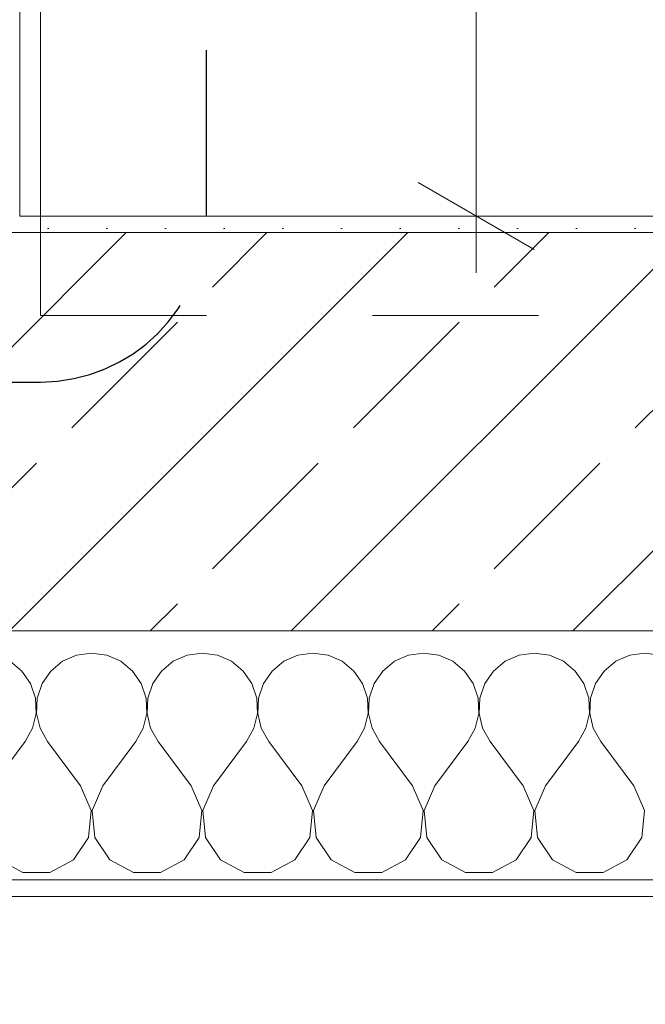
# Model space of a CAD drawing. Header units: metres. Extents: x -3.6 to 90.7, y -11.1 to 18.
# Tile 6 of 256: x 0.69 to 1.067, y -0.22 to 0.373. Entities that reach past the tile are written whole.
import ezdxf

# ---------------------------------------------------------------- set-up
doc = ezdxf.new("R2010")
doc.units = ezdxf.units.M
doc.header["$MEASUREMENT"] = 0
doc.linetypes.add('Punktlinie eng', pattern=[0.0375, 0.0125, -0.025])
doc.linetypes.add('Untersicht', pattern=[0.1, 0.075, -0.025])
for name, color, linetype in [('152 - Bemaßung_ Beschriftung.Ausbau', 7, 'Continuous'), ('208 - Marker.Detail', 7, 'Continuous'), ('603 - Struktur.Bodenplatte_ Decke Roh', 7, 'Continuous'), ('604 - Struktur.Wand Aussen', 7, 'Continuous'), ('650 - Abdeckung.Fußboden Aufbau', 7, 'Continuous'), ('Neubau_606 - Struktur.Wand Innen Ausbau', 7, 'Continuous'), ('Neubau_653 - Abdeckung.TB Verkofferung', 7, 'Continuous')]:
    doc.layers.add(name, color=color, linetype=linetype)
doc.styles.add('ERSTELLTER_STIL_2', font='txt')
doc.dimstyles.new('ERSTELLTER_STIL__1', dxfattribs={"dimtxt": 0.1, "dimasz": 0.0532, "dimexe": 0.18, "dimexo": 0.0625, "dimgap": 0, "dimtad": 1, "dimzin": 0, "dimdsep": 46, "dimtxsty": 'ERSTELLTER_STIL_2', "dimblk": 'ARROWHEAD_2', "dimblk1": 'ARROWHEAD_2', "dimblk2": 'ARROWHEAD_2', "dimcen": 0.09, "dimse1": 1, "dimse2": 1, "dimclrd": 7, "dimclre": 7, "dimclrt": 7, "dimazin": 0, "dimtfac": 1, "dimtdec": 4, "dimtmove": 0, "dimatfit": 3, "dimfxl": 1, "dimtolj": 1, "dimtzin": 0, "dimarcsym": 0})
doc.dimstyles.new('ERSTELLTER_STIL__2', dxfattribs={"dimtxt": 0.1, "dimasz": 0.0532, "dimexe": 0.18, "dimexo": 0.0625, "dimgap": 0, "dimtad": 1, "dimzin": 0, "dimdsep": 46, "dimtxsty": 'ERSTELLTER_STIL_2', "dimblk": 'ARROWHEAD_2', "dimblk1": 'ARROWHEAD_2', "dimblk2": 'ARROWHEAD_2', "dimcen": 0.09, "dimse1": 1, "dimse2": 1, "dimclrd": 7, "dimclre": 7, "dimclrt": 7, "dimazin": 0, "dimtfac": 1, "dimtdec": 4, "dimtmove": 2, "dimatfit": 3, "dimfxl": 1, "dimtolj": 1, "dimtzin": 0, "dimarcsym": 0})
doc.dimstyles.new('ERSTELLTER_STIL__3', dxfattribs={"dimtxt": 0.1, "dimasz": 0.0532, "dimexe": 0.18, "dimexo": 0.0625, "dimgap": 0, "dimtad": 1, "dimtih": 1, "dimtoh": 1, "dimzin": 0, "dimdsep": 46, "dimtxsty": 'ERSTELLTER_STIL_2', "dimblk": 'ARROWHEAD_2', "dimblk1": 'ARROWHEAD_2', "dimblk2": 'ARROWHEAD_2', "dimcen": 0.09, "dimse1": 1, "dimse2": 1, "dimclrd": 7, "dimclre": 7, "dimclrt": 7, "dimazin": 0, "dimtfac": 1, "dimtdec": 4, "dimtmove": 0, "dimatfit": 3, "dimfxl": 1, "dimtolj": 1, "dimtzin": 0, "dimarcsym": 0})
pattern_1 = [(45, (0, 0), (-0.01767767, 0.01767767), [0, -0.025])]

# ---------------------------------------------------------------- blocks, each defined once
blk = doc.blocks.new('*X72')
at = {"layer": '604 - Struktur.Wand Aussen', "color": 7, "linetype": 'Continuous', "lineweight": 5}
for p, q in [((0.72422, -0.0096), (0.71581, -0.01331)), ((0.73333, -0.00833), (0.72422, -0.0096)), ((0.74244, -0.0096), (0.73333, -0.00833)), ((0.75086, -0.01331), (0.74244, -0.0096)), ((0.79089, -0.0096), (0.78248, -0.01331)), ((0.8, -0.00833), (0.79089, -0.0096)), ((0.80911, -0.0096), (0.8, -0.00833)), ((0.81752, -0.01331), (0.80911, -0.0096)), ((0.85756, -0.0096), (0.84914, -0.01331)), ((0.86667, -0.00833), (0.85756, -0.0096)), ((0.87578, -0.0096), (0.86667, -0.00833)), ((0.88419, -0.01331), (0.87578, -0.0096)), ((0.92422, -0.0096), (0.91581, -0.01331)), ((0.93333, -0.00833), (0.92422, -0.0096)), ((0.94244, -0.0096), (0.93333, -0.00833)), ((0.95086, -0.01331), (0.94244, -0.0096)), ((0.99089, -0.0096), (0.98248, -0.01331)), ((1, -0.00833), (0.99089, -0.0096)), ((1.00911, -0.0096), (1, -0.00833)), ((1.01752, -0.01331), (1.00911, -0.0096)), ((1.05756, -0.0096), (1.04914, -0.01331)), ((1.06667, -0.00833), (1.05756, -0.0096)), ((1.07578, -0.0096), (1.06667, -0.00833)), ((0.69127, -0.01918), (0.68419, -0.01331)), ((0.71581, -0.01331), (0.70873, -0.01918)), ((0.75794, -0.01918), (0.75086, -0.01331)), ((0.78248, -0.01331), (0.77539, -0.01918)), ((0.82461, -0.01918), (0.81752, -0.01331)), ((0.84914, -0.01331), (0.84206, -0.01918)), ((0.89127, -0.01918), (0.88419, -0.01331)), ((0.91581, -0.01331), (0.90873, -0.01918)), ((0.95794, -0.01918), (0.95086, -0.01331)), ((0.98248, -0.01331), (0.97539, -0.01918)), ((1.02461, -0.01918), (1.01752, -0.01331)), ((1.04914, -0.01331), (1.04206, -0.01918)), ((0.69648, -0.02676), (0.69127, -0.01918)), ((0.70873, -0.01918), (0.70352, -0.02676)), ((0.76315, -0.02676), (0.75794, -0.01918)), ((0.77539, -0.01918), (0.77019, -0.02676)), ((0.82981, -0.02676), (0.82461, -0.01918)), ((0.84206, -0.01918), (0.83685, -0.02676)), ((0.89648, -0.02676), (0.89127, -0.01918)), ((0.90873, -0.01918), (0.90352, -0.02676)), ((0.96315, -0.02676), (0.95794, -0.01918)), ((0.97539, -0.01918), (0.97019, -0.02676)), ((1.02981, -0.02676), (1.02461, -0.01918)), ((1.04206, -0.01918), (1.03685, -0.02676)), ((0.69942, -0.03547), (0.69648, -0.02676)), ((0.70352, -0.02676), (0.70058, -0.03547)), ((0.76609, -0.03547), (0.76315, -0.02676)), ((0.77019, -0.02676), (0.76725, -0.03547)), ((0.83275, -0.03547), (0.82981, -0.02676)), ((0.83685, -0.02676), (0.83391, -0.03547)), ((0.89942, -0.03547), (0.89648, -0.02676)), ((0.90352, -0.02676), (0.90058, -0.03547)), ((0.96609, -0.03547), (0.96315, -0.02676)), ((0.97019, -0.02676), (0.96725, -0.03547)), ((1.03275, -0.03547), (1.02981, -0.02676)), ((1.03685, -0.02676), (1.03391, -0.03547)), ((0.69987, -0.04466), (0.69942, -0.03547)), ((0.70058, -0.03547), (0.70013, -0.04466)), ((0.76653, -0.04466), (0.76609, -0.03547)), ((0.76725, -0.03547), (0.7668, -0.04466)), ((0.8332, -0.04466), (0.83275, -0.03547)), ((0.83391, -0.03547), (0.83347, -0.04466)), ((0.89987, -0.04466), (0.89942, -0.03547)), ((0.90058, -0.03547), (0.90013, -0.04466)), ((0.96653, -0.04466), (0.96609, -0.03547)), ((0.96725, -0.03547), (0.9668, -0.04466)), ((1.0332, -0.04466), (1.03275, -0.03547)), ((1.03391, -0.03547), (1.03347, -0.04466)), ((0.69778, -0.05362), (0.69987, -0.04466)), ((0.70013, -0.04466), (0.70222, -0.05362)), ((0.76445, -0.05362), (0.76653, -0.04466)), ((0.7668, -0.04466), (0.76888, -0.05362)), ((0.83112, -0.05362), (0.8332, -0.04466)), ((0.83347, -0.04466), (0.83555, -0.05362)), ((0.89778, -0.05362), (0.89987, -0.04466)), ((0.90013, -0.04466), (0.90222, -0.05362)), ((0.96445, -0.05362), (0.96653, -0.04466)), ((0.9668, -0.04466), (0.96888, -0.05362)), ((1.03112, -0.05362), (1.0332, -0.04466)), ((1.03347, -0.04466), (1.03555, -0.05362)), ((0.69333, -0.06167), (0.69778, -0.05362)), ((0.70222, -0.05362), (0.70667, -0.06167)), ((0.76, -0.06167), (0.76445, -0.05362)), ((0.76888, -0.05362), (0.77333, -0.06167)), ((0.82667, -0.06167), (0.83112, -0.05362)), ((0.83555, -0.05362), (0.84, -0.06167)), ((0.89333, -0.06167), (0.89778, -0.05362)), ((0.90222, -0.05362), (0.90667, -0.06167)), ((0.96, -0.06167), (0.96445, -0.05362)), ((0.96888, -0.05362), (0.97333, -0.06167)), ((1.02667, -0.06167), (1.03112, -0.05362)), ((1.03555, -0.05362), (1.04, -0.06167)), ((0.67333, -0.08833), (0.69333, -0.06167)), ((0.72667, -0.08833), (0.70667, -0.06167)), ((0.74, -0.08833), (0.76, -0.06167)), ((0.79333, -0.08833), (0.77333, -0.06167)), ((0.80667, -0.08833), (0.82667, -0.06167)), ((0.86, -0.08833), (0.84, -0.06167)), ((0.87333, -0.08833), (0.89333, -0.06167)), ((0.92667, -0.08833), (0.90667, -0.06167)), ((0.94, -0.08833), (0.96, -0.06167)), ((0.99333, -0.08833), (0.97333, -0.06167)), ((1.00667, -0.08833), (1.02667, -0.06167)), ((1.06, -0.08833), (1.04, -0.06167)), ((0.73295, -0.1033), (0.72667, -0.08833)), ((0.74, -0.08833), (0.73371, -0.1033)), ((0.79962, -0.1033), (0.79333, -0.08833)), ((0.80667, -0.08833), (0.80038, -0.1033)), ((0.86629, -0.1033), (0.86, -0.08833)), ((0.87333, -0.08833), (0.86705, -0.1033)), ((0.93295, -0.1033), (0.92667, -0.08833)), ((0.94, -0.08833), (0.93371, -0.1033)), ((0.99962, -0.1033), (0.99333, -0.08833)), ((1.00667, -0.08833), (1.00038, -0.1033)), ((1.06629, -0.1033), (1.06, -0.08833)), ((0.73142, -0.11947), (0.73295, -0.1033)), ((0.73371, -0.1033), (0.73525, -0.11947)), ((0.79808, -0.11947), (0.79962, -0.1033)), ((0.80038, -0.1033), (0.80192, -0.11947)), ((0.86475, -0.11947), (0.86629, -0.1033)), ((0.86705, -0.1033), (0.86858, -0.11947)), ((0.93142, -0.11947), (0.93295, -0.1033)), ((0.93371, -0.1033), (0.93525, -0.11947)), ((0.99808, -0.11947), (0.99962, -0.1033)), ((1.00038, -0.1033), (1.00192, -0.11947)), ((1.06475, -0.11947), (1.06629, -0.1033)), ((0.72243, -0.13299), (0.73142, -0.11947)), ((0.73525, -0.11947), (0.74424, -0.13299)), ((0.7891, -0.13299), (0.79808, -0.11947)), ((0.80192, -0.11947), (0.8109, -0.13299)), ((0.85576, -0.13299), (0.86475, -0.11947)), ((0.86858, -0.11947), (0.87757, -0.13299)), ((0.92243, -0.13299), (0.93142, -0.11947)), ((0.93525, -0.11947), (0.94424, -0.13299)), ((0.9891, -0.13299), (0.99808, -0.11947)), ((1.00192, -0.11947), (1.0109, -0.13299)), ((1.05576, -0.13299), (1.06475, -0.11947)), ((0.67757, -0.13299), (0.69188, -0.14066)), ((0.70812, -0.14066), (0.72243, -0.13299)), ((0.74424, -0.13299), (0.75855, -0.14066)), ((0.77479, -0.14066), (0.7891, -0.13299)), ((0.8109, -0.13299), (0.82521, -0.14066)), ((0.84145, -0.14066), (0.85576, -0.13299)), ((0.87757, -0.13299), (0.89188, -0.14066)), ((0.90812, -0.14066), (0.92243, -0.13299)), ((0.94424, -0.13299), (0.95855, -0.14066)), ((0.97479, -0.14066), (0.9891, -0.13299)), ((1.0109, -0.13299), (1.02521, -0.14066)), ((1.04145, -0.14066), (1.05576, -0.13299)), ((0.69188, -0.14066), (0.70812, -0.14066)), ((0.75855, -0.14066), (0.77479, -0.14066)), ((0.82521, -0.14066), (0.84145, -0.14066)), ((0.89188, -0.14066), (0.90812, -0.14066)), ((0.95855, -0.14066), (0.97479, -0.14066)), ((1.02521, -0.14066), (1.04145, -0.14066))]:
    blk.add_line(p, q, dxfattribs=at)
blk = doc.blocks.new('*D352')
at = {"layer": '152 - Bemaßung_ Beschriftung.Ausbau', "color": 7, "linetype": 'Continuous', "lineweight": 5}
for p, q in [((-1.71, 0.02521), (-1.64, -0.01521)), ((-1.675, -0.145), (-1.675, 0.005)), ((-1.71, -0.12479), (-1.64, -0.16521)), ((-1.6225, -0.145), (-1.7275, -0.145)), ((-1.675, -0.17923), (-1.675, -0.145))]:
    blk.add_line(p, q, dxfattribs=at)
at = {"layer": '152 - Bemaßung_ Beschriftung.Ausbau', "color": 7, "lineweight": 5, "insert": (-1.68664, -0.14589), "char_height": 0.1, "attachment_point": 7, "rotation": 90, "style": 'ERSTELLTER_STIL_2'}
blk.add_mtext('\\A1;{\\pql;\\fArial|b0|i0|c0|p38;15}', dxfattribs=at)
blk = doc.blocks.new('ARROWHEAD_2')
at = {"color": 0, "linetype": 'Continuous', "lineweight": 0}
for p, q in [((-0.378, -0.655), (0.378, 0.655)), ((0, 0), (-1, 0))]:
    blk.add_line(p, q, dxfattribs=at)
blk = doc.blocks.new('*D353')
at = {"layer": '152 - Bemaßung_ Beschriftung.Ausbau', "color": 7, "linetype": 'Continuous', "lineweight": 5}
for p, q in [((-1.71, 0.02521), (-1.64, -0.01521)), ((-1.675, -0.145), (-1.675, 0.005))]:
    blk.add_line(p, q, dxfattribs=at)
blk = doc.blocks.new('*D355')
at = {"layer": '152 - Bemaßung_ Beschriftung.Ausbau', "color": 7, "linetype": 'Continuous', "lineweight": 5}
for p, q in [((-1.71, 5.82521), (-1.64, 5.78479)), ((-1.6225, 5.805), (-1.7275, 5.805)), ((-1.675, 0.245), (-1.675, 5.805)), ((-1.71, 0.26521), (-1.64, 0.22479)), ((-1.6225, 0.245), (-1.7275, 0.245)), ((-1.675, 0.005), (-1.675, 0.245))]:
    blk.add_line(p, q, dxfattribs=at)
at = {"layer": '152 - Bemaßung_ Beschriftung.Ausbau', "color": 7, "lineweight": 5, "char_height": 0.1, "attachment_point": 7, "rotation": 90, "style": 'ERSTELLTER_STIL_2'}
for s, insert in [('\\A1;{\\pql;\\fArial|b0|i0|c0|p38;12}', (-1.695, 5.633)), ('\\A1;{\\pql;\\fArial|b0|i0|c0|p38;5,56}', (-1.695, 2.81608))]:
    blk.add_mtext(s, dxfattribs=dict(at, insert=insert))
blk = doc.blocks.new('*D362')
at = {"layer": '152 - Bemaßung_ Beschriftung.Ausbau', "color": 7, "linetype": 'Continuous', "lineweight": 5}
for p, q in [((-2.21, 0.02521), (-2.14, -0.01521)), ((-2.175, -0.145), (-2.175, 0.005)), ((-2.21, -0.12479), (-2.14, -0.16521)), ((-2.1225, -0.145), (-2.2275, -0.145)), ((-2.175, -0.17923), (-2.175, -0.145))]:
    blk.add_line(p, q, dxfattribs=at)
at = {"layer": '152 - Bemaßung_ Beschriftung.Ausbau', "color": 7, "lineweight": 5, "insert": (-2.1845, -0.14511), "char_height": 0.1, "attachment_point": 7, "rotation": 90, "style": 'ERSTELLTER_STIL_2'}
blk.add_mtext('\\A1;{\\pql;\\fArial|b0|i0|c0|p38;15}', dxfattribs=at)
blk = doc.blocks.new('*D363')
at = {"layer": '152 - Bemaßung_ Beschriftung.Ausbau', "color": 7, "linetype": 'Continuous', "lineweight": 5}
for p, q in [((-2.21, 0.27019), (-2.14, 0.22978)), ((-2.14, 0.22479), (-2.21, 0.26521)), ((-2.1225, 0.245), (-2.2275, 0.245)), ((-2.175, 0.005), (-2.175, 0.245)), ((-2.21, 0.02521), (-2.14, -0.01521)), ((-2.1225, 0.005), (-2.2275, 0.005)), ((-2.175, -0.145), (-2.175, 0.005))]:
    blk.add_line(p, q, dxfattribs=at)
at = {"layer": '152 - Bemaßung_ Beschriftung.Ausbau', "color": 7, "lineweight": 5, "insert": (-2.195, 0.04911), "char_height": 0.1, "attachment_point": 7, "rotation": 90, "style": 'ERSTELLTER_STIL_2'}
blk.add_mtext('\\A1;{\\pql;\\fArial|b0|i0|c0|p38;24}', dxfattribs=at)
blk = doc.blocks.new('*D377')
at = {"layer": '152 - Bemaßung_ Beschriftung.Ausbau', "color": 7, "linetype": 'Continuous', "lineweight": 5}
for p, q in [((-0.015, -4.1125), (-0.015, -4.0075)), ((1.12, -4.1125), (1.12, -4.0075)), ((0.00521, -4.025), (-0.03521, -4.095)), ((1.14021, -4.025), (1.09979, -4.095)), ((-0.165, -4.06), (-0.015, -4.06)), ((-0.015, -4.06), (1.12, -4.06)), ((1.12, -4.06), (3.52, -4.06))]:
    blk.add_line(p, q, dxfattribs=at)
at = {"layer": '152 - Bemaßung_ Beschriftung.Ausbau', "color": 7, "lineweight": 5, "insert": (0.39443, -4.05941), "char_height": 0.1, "attachment_point": 7, "style": 'ERSTELLTER_STIL_2'}
blk.add_mtext('\\A1;{\\pql;\\fArial|b0|i0|c0|p38;1,13\\fArial|b0|i0|c0|p38;\\A1{\\H.66x;\\S5^  ;}}', dxfattribs=at)
blk = doc.blocks.new('*D417')
at = {"layer": '152 - Bemaßung_ Beschriftung.Ausbau', "color": 7, "linetype": 'Continuous', "lineweight": 5}
for p, q in [((0.225, -4.6125), (0.225, -4.5075)), ((0.275, -4.6125), (0.275, -4.5075)), ((0.24521, -4.525), (0.20479, -4.595)), ((0.29521, -4.525), (0.25479, -4.595)), ((-0.015, -4.56), (0.225, -4.56)), ((0.225, -4.56), (0.275, -4.56)), ((0.275, -4.56), (4.02497, -4.56))]:
    blk.add_line(p, q, dxfattribs=at)
blk = doc.blocks.new('*D418')
at = {"layer": '152 - Bemaßung_ Beschriftung.Ausbau', "color": 7, "linetype": 'Continuous', "lineweight": 5}
for p, q in [((4.02497, -4.6125), (4.02497, -4.5075)), ((0.29521, -4.525), (0.25479, -4.595)), ((4.04518, -4.525), (4.00477, -4.595)), ((0.275, -4.56), (4.02497, -4.56))]:
    blk.add_line(p, q, dxfattribs=at)
at = {"layer": '152 - Bemaßung_ Beschriftung.Ausbau', "color": 7, "lineweight": 5, "char_height": 0.1, "attachment_point": 7, "style": 'ERSTELLTER_STIL_2'}
for s, insert in [('\\A1;{\\pql;\\fArial|b0|i0|c0|p38;18\\fArial|b0|i0|c0|p38;\\A1{\\H.66x;\\S5^  ;}}', (3.80289, -4.54165)), ('\\A1;{\\pql;\\fArial|b0|i0|c0|p38;5}', (0.29523, -4.54)), ('\\A1;{\\pql;\\fArial|b0|i0|c0|p38;3,75}', (1.95397, -4.54))]:
    blk.add_mtext(s, dxfattribs=dict(at, insert=insert))
blk = doc.blocks.new('*D456')
at = {"layer": '152 - Bemaßung_ Beschriftung.Ausbau', "color": 7, "linetype": 'Continuous', "lineweight": 5}
for p, q in [((0.4002, -5.025), (0.35978, -5.095)), ((0.7002, -5.025), (0.65978, -5.095)), ((0.37999, -5.06), (0.67999, -5.06))]:
    blk.add_line(p, q, dxfattribs=at)
at = {"layer": '152 - Bemaßung_ Beschriftung.Ausbau', "color": 7, "lineweight": 5, "insert": (0.4541, -5.04), "char_height": 0.1, "attachment_point": 7, "style": 'ERSTELLTER_STIL_2'}
blk.add_mtext('\\A1;{\\pql;\\fArial|b0|i0|c0|p38;30}', dxfattribs=at)
blk = doc.blocks.new('*D457')
at = {"layer": '152 - Bemaßung_ Beschriftung.Ausbau', "color": 7, "linetype": 'Continuous', "lineweight": 5}
for p, q in [((0.67999, -5.1125), (0.67999, -5.0075)), ((3.97999, -5.1125), (3.97999, -5.0075)), ((0.7002, -5.025), (0.65978, -5.095)), ((4.0002, -5.025), (3.95978, -5.095)), ((0.37999, -5.06), (0.67999, -5.06)), ((0.67999, -5.06), (3.97999, -5.06)), ((3.97999, -5.06), (4.27999, -5.06))]:
    blk.add_line(p, q, dxfattribs=at)
at = {"layer": '152 - Bemaßung_ Beschriftung.Ausbau', "color": 7, "lineweight": 5, "insert": (2.19696, -5.04), "char_height": 0.1, "attachment_point": 7, "style": 'ERSTELLTER_STIL_2'}
blk.add_mtext('\\A1;{\\pql;\\fArial|b0|i0|c0|p38;3,30}', dxfattribs=at)
blk = doc.blocks.new('*D494')
at = {"layer": '152 - Bemaßung_ Beschriftung.Ausbau', "color": 7, "linetype": 'Continuous', "lineweight": 5}
for p, q in [((-0.165, -5.6125), (-0.165, -5.5075)), ((62.42503, -5.6125), (62.42503, -5.5075)), ((-0.14479, -5.525), (-0.18521, -5.595)), ((62.40482, -5.595), (62.44523, -5.525)), ((-0.19923, -5.56), (-0.165, -5.56)), ((-0.165, -5.56), (62.42503, -5.56)), ((62.42503, -5.56), (62.45926, -5.56))]:
    blk.add_line(p, q, dxfattribs=at)
at = {"layer": '152 - Bemaßung_ Beschriftung.Ausbau', "color": 7, "lineweight": 5, "insert": (30.95904, -5.54), "char_height": 0.1, "attachment_point": 7, "style": 'ERSTELLTER_STIL_2'}
blk.add_mtext('\\A1;{\\pql;\\fArial|b0|i0|c0|p38;62,59}', dxfattribs=at)
blk = doc.blocks.new('*D642')
at = {"layer": '152 - Bemaßung_ Beschriftung.Ausbau', "color": 7, "linetype": 'Continuous', "lineweight": 5}
for p, q in [((0.96499, 1.00998), (0.96499, 1.04421)), ((0.99999, 0.98977), (0.92999, 1.03019)), ((1.01749, 1.00998), (0.91249, 1.00998)), ((0.96499, 0.255), (0.96499, 1.00998)), ((0.92999, 0.27521), (0.99999, 0.23479)), ((1.01749, 0.255), (0.91249, 0.255)), ((0.96499, 0.22077), (0.96499, 0.255))]:
    blk.add_line(p, q, dxfattribs=at)
at = {"layer": '152 - Bemaßung_ Beschriftung.Ausbau', "color": 7, "lineweight": 5, "insert": (0.94663, 0.53156), "char_height": 0.1, "attachment_point": 7, "rotation": 90, "style": 'ERSTELLTER_STIL_2'}
blk.add_mtext('\\A1;{\\pql;\\fArial|b0|i0|c0|p38;75\\fArial|b0|i0|c0|p38;\\A1{\\H.66x;\\S5^  ;}}', dxfattribs=at)

msp = doc.modelspace()

# ---------------------------------------------------------------- hatches: boundary and pattern name
at = {"layer": '604 - Struktur.Wand Aussen', "linetype": 'Continuous', "lineweight": 0, "true_color": 0x000000}
h = msp.add_hatch(dxfattribs=at)
h.set_pattern_fill('Gips_0001', color=18, style=0, pattern_type=2)
h.set_pattern_definition(pattern_1)
h.paths.add_polyline_path([(0.68999, 0.255), (0.68999, 0.245), (1.12, 0.245), (1.12, 0.255)])
h = msp.add_hatch(dxfattribs=at)
h.set_pattern_fill('Beton__Stahlbeton_0001', color=18, style=0, pattern_type=2)
h.set_pattern_definition([(45, (0, 0), (-0.084853, 0.084853), []), (45, (-0.04243, 0.04243), (-0.084853, 0.084853), [0.09, -0.03])])
h.paths.add_polyline_path([(0.27378, 0.245), (0.225, 0.20152), (0.225, 0.005), (1.18, 0.005), (1.18, 0.125), (1.12, 0.125), (1.12, 0.195), (1.12, 0.245)])
h = msp.add_hatch(dxfattribs=at)
h.set_pattern_fill('Verputz_0001', color=18, style=0, pattern_type=2)
h.set_pattern_definition([(0, (0, 0), (0, 0.0866025), [0, -0.05]), (0, (0.025, 0.0433), (0, 0.0866025), [0, -0.05])])
h.paths.add_polyline_path([(-0.165, -0.14609), (-0.165, -0.155), (1.21, -0.155), (1.21, -0.145), (-0.16378, -0.145)])
at = {"layer": 'Neubau_606 - Struktur.Wand Innen Ausbau', "linetype": 'Continuous', "lineweight": 0, "true_color": 0x000000}
h = msp.add_hatch(dxfattribs=at)
h.set_pattern_fill('Gips_0001', color=18, style=0, pattern_type=2)
h.set_pattern_definition(pattern_1)
h.paths.add_polyline_path([(0.68999, 0.99748), (0.68999, 0.255), (0.70249, 0.255), (0.70249, 0.99748)])

# ---------------------------------------------------------------- linework, layer by layer
at = {"layer": '208 - Marker.Detail', "color": 30, "linetype": 'Punktlinie eng', "lineweight": 25, "true_color": 0xff6e00}
for p, q in [((0.80249, 0.255), (0.80249, 1.01002)), ((0.235, 0.155), (0.70249, 0.155))]:
    msp.add_line(p, q, dxfattribs=at)
msp.add_arc((0.70249, 0.255), 0.1, 270, 0, dxfattribs=at)
at = {"layer": '603 - Struktur.Bodenplatte_ Decke Roh', "color": 7, "linetype": 'Continuous', "lineweight": 18, "flags": 128}
msp.add_lwpolyline([(47.47999, 13.695), (14.77999, 13.695), (14.77999, 13.455), (14.77999, 12.99998), (14.84, 12.99998), (14.84, 8.58498), (13.03, 8.58498), (13.03, 8.72498), (11.41, 8.72498), (11.41, 12.99998), (11.47999, 12.99998), (11.47999, 13.455), (11.47999, 13.695), (-0.015, 13.695), (-0.015, 0.005), (62.27503, 0.005)], dxfattribs=at)
at = {"layer": '604 - Struktur.Wand Aussen', "color": 7, "linetype": 'Continuous', "lineweight": 13}
for p, q in [((1.12, 0.245), (0.285, 0.245)), ((0.225, 0.005), (1.18, 0.005))]:
    msp.add_line(p, q, dxfattribs=at)
at = {"layer": '604 - Struktur.Wand Aussen', "color": 7, "linetype": 'Continuous', "lineweight": 5}
msp.add_line((-0.025, -0.145), (1.18, -0.145), dxfattribs=at)
at = {"layer": '604 - Struktur.Wand Aussen', "color": 7, "linetype": 'Continuous', "lineweight": 5, "flags": 128}
for points in [[(1.12, 0.255), (0.68999, 0.255)], [(-0.165, -0.155), (1.21, -0.155)]]:
    msp.add_lwpolyline(points, dxfattribs=at)
at = {"layer": '650 - Abdeckung.Fußboden Aufbau', "color": 7, "linetype": 'Continuous', "lineweight": 13, "flags": 128}
msp.add_lwpolyline([(0.285, 0.255), (0.36999, 0.255), (0.36999, 0.70998), (0.68999, 0.70998), (0.68999, 0.255), (3.96999, 0.255), (3.96999, 0.70998), (4.02497, 0.70998), (4.02497, 5.805), (3.66997, 5.805), (2.83997, 5.805)], dxfattribs=at)
at = {"layer": 'Neubau_606 - Struktur.Wand Innen Ausbau', "color": 1, "linetype": 'Continuous', "lineweight": 5, "flags": 128}
msp.add_lwpolyline([(0.70249, 0.255), (0.70249, 1.00998)], dxfattribs=at)
at = {"layer": 'Neubau_653 - Abdeckung.TB Verkofferung', "color": 1, "linetype": 'Untersicht', "lineweight": 9}
for q in [(0.70249, 0.74948), (29.26, 0.19498)]:
    msp.add_line((0.70249, 0.19498), q, dxfattribs=at)

# ---------------------------------------------------------------- block references
at = {"layer": '604 - Struktur.Wand Aussen', "color": 7, "lineweight": 18}
msp.add_blockref('*X72', (0, 0), dxfattribs=at)

# ---------------------------------------------------------------- dimensions: what is measured, and where the dimension line sits
at = {"layer": '152 - Bemaßung_ Beschriftung.Ausbau', "color": 7, "linetype": 'Continuous', "lineweight": 5}
for base, p1, p2, dimstyle, picture, middle in [((-1.675, 5.805), (0.225, 0.245), (4.13499, 5.805), 'ERSTELLTER_STIL__1', '*D355', (-1.745, 2.94597)), ((0.96499, 1.00998), (0.70249, 0.255), (0.70249, 1.00998), 'ERSTELLTER_STIL__1', '*D642', (0.89499, 0.74286)), ((-2.175, 0.245), (62.27503, 0.005), (0.68999, 0.245), 'ERSTELLTER_STIL__1', '*D363', (-2.245, 0.12535)), ((-2.175, 0.005), (-0.165, -0.145), (62.27503, 0.005), 'ERSTELLTER_STIL__2', '*D362', (-2.2345, -0.06888)), ((-1.675, 0.005), (-0.165, -0.145), (62.27503, 0.005), 'ERSTELLTER_STIL__2', '*D352', (-1.73664, -0.06965)), ((-1.675, 0.005), (62.275025, 0.005), (-0.015, 0.005), 'ERSTELLTER_STIL__1', '*D353', (-1.7450000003, 0.001853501))]:
    dim = msp.add_linear_dim(base=base, p1=p1, p2=p2, angle=90, dimstyle=dimstyle, dxfattribs=at)
    dim.commit()
    dim.dimension.update_dxf_attribs({"geometry": picture, "text_midpoint": middle, "dimtype": 160, "text_rotation": 90})
for base, p1, p2, picture, middle in [((4.02497, -4.56), (0.275, 0.245), (4.02497, 3.25749), '*D418', (2.08386, -4.49)), ((0.67999, -5.06), (0.37999, 0.24998), (0.67999, 0.69998), '*D456', (0.53034, -4.99)), ((3.97999, -5.06), (0.67999, 0.69998), (3.97999, 0.69998), '*D457', (2.32684, -4.99)), ((0.275, -4.56), (0.225, 0.005), (0.275, 0.245), '*D417', (0.33335, -4.49)), ((1.12, -4.0599999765), (-0.015, 0.005), (1.12, 0.125), '*D377', (0.6593704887, -3.9899999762)), ((62.42503, -5.56), (-0.165, -0.145), (62.42503, -0.145), '*D494', (31.12704, -5.49))]:
    dim = msp.add_linear_dim(base=base, p1=p1, p2=p2, dimstyle='ERSTELLTER_STIL__3', dxfattribs=at)
    dim.commit()
    dim.dimension.update_dxf_attribs({"geometry": picture, "text_midpoint": middle, "dimtype": 160})

doc.saveas('drawing.dxf')
